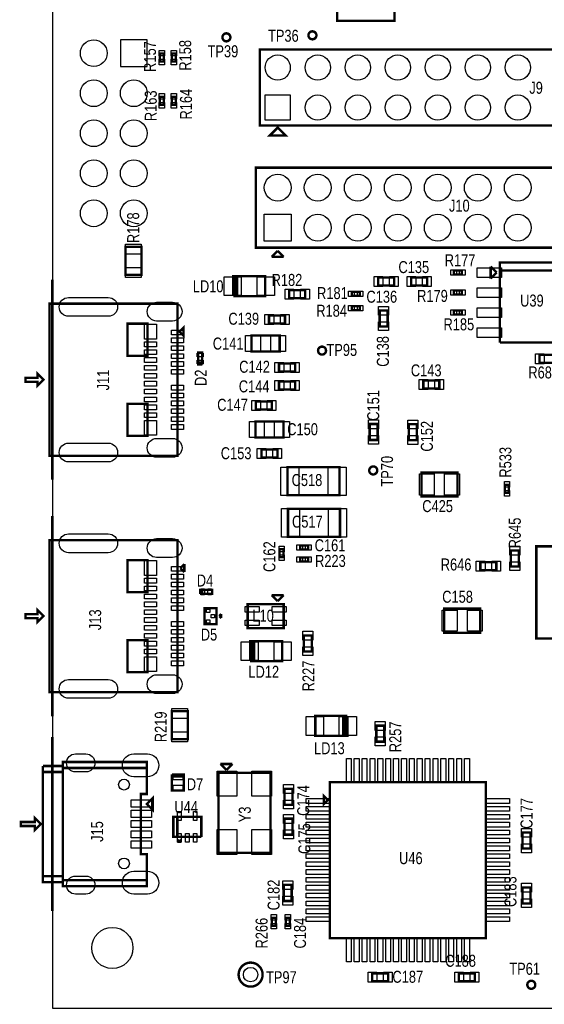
# Model space of a CAD drawing. Extents: x -454 to 3366, y -1416 to 6282.
# Tile 2 of 10: x -232 to 1080, y -141 to 2319. Entities that reach past the tile are written whole.
import ezdxf
from ezdxf.enums import TextEntityAlignment as Align

# ---------------------------------------------------------------- set-up
doc = ezdxf.new("R2010")
doc.units = 0
for name, color, linetype in [('BG_OUTLINE', 95, 'CONTINUOUS'), ('PG_ASSEMBLY_TOP', 120, 'CONTINUOUS'), ('PIN_TOP', 140, 'CONTINUOUS'), ('RD_ASSEMBLY_TOP', 120, 'CONTINUOUS')]:
    doc.layers.add(name, color=color, linetype=linetype)

msp = doc.modelspace()

# ---------------------------------------------------------------- linework, layer by layer
at = {"layer": 'BG_OUTLINE'}
msp.add_lwpolyline([(-149.99, -150), (3196.46, -150), (3196.46, 5759.32), (-149.99, 5759.32)], close=True, dxfattribs=at)
at = {"layer": 'BG_OUTLINE', "const_width": 6}
for points in [[(-149.99, 1669.61), (-149.99, 1169.61)], [(-149.99, 1079.06), (-149.99, 579.06)], [(-149.99, 527.12), (-149.99, 92.12)]]:
    msp.add_lwpolyline(points, dxfattribs=at)
at = {"layer": 'PG_ASSEMBLY_TOP', "const_width": 6}
for points in [[(568, 2489), (562, 2489), (562, 2316), (705, 2316), (705, 2428), (562, 2428)], [(1758.27, 2244.47), (368.27, 2244.47), (368.27, 2054.47), (1758.27, 2054.47), (1758.27, 2244.47)], [(128.55, 2214.38), (128.55, 2234.38), (118.55, 2234.38), (118.55, 2214.38), (128.55, 2214.38)], [(158.55, 2214.38), (158.55, 2234.38), (148.55, 2234.38), (148.55, 2214.38), (158.55, 2214.38)], [(128.55, 2106.4), (128.55, 2126.4), (118.55, 2126.4), (118.55, 2106.4), (128.55, 2106.4)], [(158.55, 2106.4), (158.55, 2126.4), (148.55, 2126.4), (148.55, 2106.4), (158.55, 2106.4)], [(413.27, 2049.47), (433.27, 2029.47), (393.27, 2029.47), (413.27, 2049.47)], [(358.27, 1749.47), (1368.27, 1749.47), (1368.27, 1949.47), (358.27, 1949.47), (358.27, 1749.47)], [(72.55, 1681.4), (72.55, 1751.4), (32.55, 1751.4), (32.55, 1681.4), (72.55, 1681.4)], [(413.27, 1741.47), (398.27, 1726.47)], [(398.27, 1726.47), (428.27, 1726.47)], [(428.27, 1726.47), (413.27, 1741.47)], [(945.55, 1702.39), (945.55, 1672.39)], [(960.55, 1687.39), (945.55, 1702.39)], [(968.55, 1512.39), (1128.55, 1512.39), (1128.55, 1712.39), (968.55, 1712.39), (968.55, 1692.39), (1128.55, 1692.39)], [(302.05, 1628.4), (382.05, 1628.4), (382.05, 1678.4), (307.05, 1678.4)], [(307.05, 1678.4), (312.05, 1678.4), (312.05, 1628.4), (307.05, 1628.4), (307.05, 1678.4), (302.05, 1678.4), (302.05, 1628.4)], [(704.19, 1674.78), (664.19, 1674.78), (664.19, 1654.78), (704.19, 1654.78), (704.19, 1674.78)], [(746.89, 1654.9), (786.89, 1654.9), (786.89, 1674.9), (746.89, 1674.9), (746.89, 1654.9)], [(853.73, 1682.39), (873.73, 1682.39), (873.73, 1692.39), (853.73, 1692.39), (853.73, 1682.39)], [(945.55, 1672.39), (960.55, 1687.39)], [(1128.55, 1692.39), (968.55, 1692.39), (968.55, 1512.39)], [(482.05, 1643.4), (442.05, 1643.4), (442.05, 1623.4), (482.05, 1623.4), (482.05, 1643.4)], [(598.27, 1629.4), (618.27, 1629.4), (618.27, 1639.4), (598.27, 1639.4), (598.27, 1629.4)], [(853.73, 1632.39), (873.73, 1632.39), (873.73, 1642.39), (853.73, 1642.39), (853.73, 1632.39)], [(-157.08, 1609.61), (-157.08, 1229.61), (162.92, 1229.61), (162.92, 1609.61), (-157.08, 1609.61)], [(598.27, 1593.4), (618.27, 1593.4), (618.27, 1603.4), (598.27, 1603.4), (598.27, 1593.4)], [(431.55, 1580.26), (391.55, 1580.26), (391.55, 1560.26), (431.55, 1560.26), (431.55, 1580.26)], [(667.99, 1592.61), (667.99, 1552.61), (687.99, 1552.61), (687.99, 1592.61), (667.99, 1592.61)], [(853.73, 1582.39), (873.73, 1582.39), (873.73, 1592.39), (853.73, 1592.39), (853.73, 1582.39)], [(37.92, 1559.61), (37.92, 1479.61), (87.92, 1479.61), (87.92, 1559.61), (37.92, 1559.61)], [(167.92, 1539.61), (177.92, 1549.61), (177.92, 1529.61), (167.92, 1539.61)], [(418.06, 1530.26), (348.06, 1530.26), (348.06, 1490.26), (418.06, 1490.26), (418.06, 1530.26)], [(224.7, 1457.64), (224.7, 1487.64), (214.7, 1487.64), (214.7, 1462.64), (224.7, 1462.64)], [(1067.62, 1461.78), (1107.62, 1461.78), (1107.62, 1481.78), (1067.62, 1481.78), (1067.62, 1461.78)], [(224.7, 1462.64), (214.7, 1462.64), (214.7, 1457.64), (224.7, 1457.64)], [(416.55, 1440.26), (456.55, 1440.26), (456.55, 1460.26), (416.55, 1460.26), (416.55, 1440.26)], [(-187.08, 1424.61), (-217.08, 1424.61), (-217.08, 1414.61), (-187.08, 1414.61), (-187.08, 1404.61), (-172.08, 1419.61), (-187.08, 1434.61), (-187.08, 1424.61)], [(416.55, 1395.26), (456.55, 1395.26), (456.55, 1415.26), (416.55, 1415.26), (416.55, 1395.26)], [(817.26, 1417.9), (777.26, 1417.9), (777.26, 1397.9), (817.26, 1397.9), (817.26, 1417.9)], [(37.92, 1359.61), (37.92, 1279.61), (87.92, 1279.61), (87.92, 1359.61), (37.92, 1359.61)], [(398.56, 1365.46), (358.56, 1365.46), (358.56, 1345.46), (398.56, 1345.46), (398.56, 1365.46)], [(427.55, 1315.26), (357.55, 1315.26), (357.55, 1275.26), (427.55, 1275.26), (427.55, 1315.26)], [(663, 1268.95), (663, 1308.95), (643, 1308.95), (643, 1268.95), (663, 1268.95)], [(761.21, 1268.43), (761.21, 1308.43), (741.21, 1308.43), (741.21, 1268.43), (761.21, 1268.43)], [(412.55, 1245.4), (372.55, 1245.4), (372.55, 1225.4), (412.55, 1225.4), (412.55, 1245.4)], [(568, 1201), (438, 1201), (438, 1131), (568, 1131), (568, 1201)], [(862.48, 1188.11), (772.48, 1188.11), (772.48, 1128.11), (862.48, 1128.11), (862.48, 1188.11)], [(981.17, 1157.02), (981.17, 1137.02), (991.17, 1137.02), (991.17, 1157.02), (981.17, 1157.02)], [(569, 1097), (439, 1097), (439, 1027), (569, 1027), (569, 1097)], [(-157.08, 1019.06), (-157.08, 639.06), (162.92, 639.06), (162.92, 1019.06), (-157.08, 1019.06)], [(428, 976), (428, 996), (418, 996), (418, 976), (428, 976)], [(489.07, 1005.4), (469.07, 1005.4), (469.07, 995.4), (489.07, 995.4), (489.07, 1005.4)], [(1015.85, 953.29), (1015.85, 993.29), (995.85, 993.29), (995.85, 953.29), (1015.85, 953.29)], [(1519.55, 1003.4), (1059.55, 1003.4), (1059.55, 773.4), (1519.55, 773.4), (1519.55, 1003.4)], [(37.92, 969.06), (37.92, 889.06), (87.92, 889.06), (87.92, 969.06), (37.92, 969.06)], [(169.92, 949.06), (179.92, 959.06)], [(179.92, 959.06), (179.92, 939.06)], [(489.07, 975.4), (469.07, 975.4), (469.07, 965.4), (489.07, 965.4), (489.07, 975.4)], [(919.71, 944), (959.71, 944), (959.71, 964), (919.71, 964), (919.71, 944)], [(179.92, 939.06), (169.92, 949.06)], [(224.55, 884.4), (224.55, 894.4), (219.55, 894.4), (219.55, 884.4)], [(219.55, 884.4), (249.55, 884.4), (249.55, 894.4), (224.55, 894.4), (224.55, 884.4)], [(428.13, 859.06), (338.13, 859.06), (338.13, 799.06), (428.13, 799.06), (428.13, 859.06)], [(398.13, 881.56), (413.13, 866.56)], [(428.13, 881.56), (398.13, 881.56)], [(413.13, 866.56), (428.13, 881.56)], [(-187.08, 834.06), (-217.08, 834.06), (-217.08, 824.06), (-187.08, 824.06), (-187.08, 814.06), (-172.08, 829.06), (-187.08, 844.06), (-187.08, 834.06)], [(260.13, 849.06), (230.13, 849.06), (230.13, 809.06), (260.13, 809.06), (260.13, 849.06)], [(272.13, 834.06), (267.13, 829.06)], [(272.13, 824.06), (272.13, 834.06)], [(919.55, 847.6), (829.55, 847.6), (829.55, 787.6), (919.55, 787.6), (919.55, 847.6)], [(267.13, 829.06), (272.13, 824.06)], [(37.92, 769.06), (37.92, 689.06), (87.92, 689.06), (87.92, 769.06), (37.92, 769.06)], [(344.35, 716.61), (424.35, 716.61), (424.35, 766.61), (349.35, 766.61)], [(349.35, 766.61), (354.35, 766.61), (354.35, 716.61), (349.35, 716.61), (349.35, 766.61), (344.35, 766.61), (344.35, 716.61)], [(478.35, 780.9), (478.35, 740.9), (498.35, 740.9), (498.35, 780.9), (478.35, 780.9)], [(148.55, 591.4), (148.55, 521.4), (188.55, 521.4), (188.55, 591.4), (148.55, 591.4)], [(587.21, 579.69), (507.21, 579.69), (507.21, 529.69), (582.21, 529.69)], [(582.21, 529.69), (577.21, 529.69), (577.21, 579.69), (582.21, 579.69), (582.21, 529.69), (587.21, 529.69), (587.21, 579.69)], [(679.65, 515.4), (679.65, 555.4), (659.65, 555.4), (659.65, 515.4), (679.65, 515.4)], [(-123.61, 449.62), (86.39, 449.62), (86.39, 464.62), (-123.61, 464.62), (-123.61, 164.62)], [(-173.61, 439.62), (-123.61, 439.62), (-123.61, 454.62), (-173.61, 454.62)], [(-173.61, 454.62), (-173.61, 164.62), (-123.61, 164.62), (-123.61, 154.62), (86.39, 154.62), (86.39, 169.62), (-123.61, 169.62)], [(-123.61, 169.62), (86.39, 169.62), (86.39, 234.62), (71.39, 234.62), (71.39, 384.62), (86.39, 384.62), (86.39, 449.62), (-123.61, 449.62)], [(300.14, 459.51), (270.14, 459.51)], [(270.14, 459.51), (285.14, 444.51)], [(285.14, 444.51), (300.14, 459.51)], [(-173.61, 179.62), (-123.61, 179.62), (-123.61, 439.62), (-173.61, 439.62)], [(148.83, 428.41), (178.83, 428.41), (178.83, 433.41), (148.83, 433.41)], [(148.83, 433.41), (148.83, 393.41), (178.83, 393.41), (178.83, 428.41), (148.83, 428.41)], [(265.14, 437.51), (265.14, 237.51), (395.14, 237.51), (395.14, 437.51), (265.14, 437.51)], [(450.14, 357.8), (450.14, 397.8), (430.14, 397.8), (430.14, 357.8), (450.14, 357.8)], [(543.55, 24.4), (933.55, 24.4), (933.55, 414.4), (543.55, 414.4), (543.55, 24.4)], [(86.39, 359.62), (101.39, 374.62), (101.39, 344.62), (86.39, 359.62)], [(538.55, 369.4), (528.55, 379.4), (528.55, 359.4), (538.55, 369.4)], [(-178.61, 309.62), (-193.61, 324.62), (-193.61, 314.62), (-228.61, 314.62), (-228.61, 304.62), (-193.61, 304.62), (-193.61, 294.62), (-178.61, 309.62)], [(222.33, 277.41), (222.33, 327.41), (152.33, 327.41), (152.33, 277.41), (162.33, 277.41), (162.33, 327.41)], [(162.33, 327.41), (162.33, 277.41), (222.33, 277.41)], [(430, 323), (430, 283), (450, 283), (450, 323), (430, 323)], [(167.33, 270.41), (162.33, 265.41)], [(172.33, 265.41), (167.33, 270.41)], [(1024.96, 288.22), (1024.96, 248.22), (1044.96, 248.22), (1044.96, 288.22), (1024.96, 288.22)], [(162.33, 265.41), (172.33, 265.41)], [(-123.61, 164.62), (-123.61, 179.62), (-173.61, 179.62)], [(448.14, 117.4), (448.14, 157.4), (428.14, 157.4), (428.14, 117.4), (448.14, 117.4)], [(1044.96, 111.21), (1044.96, 151.21), (1024.96, 151.21), (1024.96, 111.21), (1044.96, 111.21)], [(398.55, 75.4), (398.55, 55.4), (408.55, 55.4), (408.55, 75.4), (398.55, 75.4)], [(443.55, 55.4), (443.55, 75.4), (433.55, 75.4), (433.55, 55.4), (443.55, 55.4)], [(689.26, -63.31), (649.26, -63.31), (649.26, -83.31), (689.26, -83.31), (689.26, -63.31)], [(905.79, -63.31), (865.79, -63.31), (865.79, -83.31), (905.79, -83.31), (905.79, -63.31)]]:
    msp.add_lwpolyline(points, dxfattribs=at)
for points in [[(295, 2275, 1), (275, 2275, 1), (295, 2275)], [(510, 2280, 1), (490, 2280, 1), (510, 2280)], [(534.01, 1492.32, 1), (514.01, 1492.32, 1), (534.01, 1492.32)], [(662, 1193, 1), (642, 1193, 1), (662, 1193)], [(375.55, -66.6, 1), (315.55, -66.6, 1), (375.55, -66.6)], [(1057, -92, 1), (1037, -92, 1), (1057, -92)]]:
    msp.add_lwpolyline(points, format="xyb", dxfattribs=at)
at = {"layer": 'PIN_TOP'}
for points in [[(87.05, 2268.9), (20.05, 2268.9), (20.05, 2201.9), (87.05, 2201.9)], [(130.05, 2228.4), (117.05, 2228.4), (117.05, 2242.4), (130.05, 2242.4)], [(160.05, 2228.4), (147.05, 2228.4), (147.05, 2242.4), (160.05, 2242.4)], [(130.05, 2206.36), (117.05, 2206.36), (117.05, 2220.36), (130.05, 2220.36)], [(160.05, 2206.36), (147.05, 2206.36), (147.05, 2220.36), (160.05, 2220.36)], [(130.05, 2120.42), (117.05, 2120.42), (117.05, 2134.42), (130.05, 2134.42)], [(160.05, 2120.42), (147.05, 2120.42), (147.05, 2134.42), (160.05, 2134.42)], [(444.77, 2130.97), (444.77, 2067.97), (381.77, 2067.97), (381.77, 2130.97)], [(130.05, 2098.38), (117.05, 2098.38), (117.05, 2112.38), (130.05, 2112.38)], [(160.05, 2098.38), (147.05, 2098.38), (147.05, 2112.38), (160.05, 2112.38)], [(379.77, 1765.97), (379.77, 1832.97), (446.77, 1832.97), (446.77, 1765.97)], [(72.05, 1733.03), (33.05, 1733.03), (33.05, 1758.03), (72.05, 1758.03)], [(72.05, 1674.77), (33.05, 1674.77), (33.05, 1699.77), (72.05, 1699.77)], [(911.75, 1675.39), (911.75, 1699.39), (972.75, 1699.39), (972.75, 1675.39)], [(322.21, 1629.9), (279.21, 1629.9), (279.21, 1676.9), (322.21, 1676.9)], [(404.89, 1629.9), (361.89, 1629.9), (361.89, 1676.9), (404.89, 1676.9)], [(675.9, 1677.28), (675.9, 1652.28), (653.9, 1652.28), (653.9, 1677.28)], [(714.48, 1677.28), (714.48, 1652.28), (692.48, 1652.28), (692.48, 1677.28)], [(736.6, 1652.4), (736.6, 1677.4), (758.6, 1677.4), (758.6, 1652.4)], [(775.18, 1652.4), (775.18, 1677.4), (797.18, 1677.4), (797.18, 1652.4)], [(845.71, 1680.89), (845.71, 1693.89), (859.71, 1693.89), (859.71, 1680.89)], [(867.75, 1680.89), (867.75, 1693.89), (881.75, 1693.89), (881.75, 1680.89)], [(911.75, 1625.39), (911.75, 1649.39), (972.75, 1649.39), (972.75, 1625.39)], [(453.76, 1645.9), (453.76, 1620.9), (431.76, 1620.9), (431.76, 1645.9)], [(492.34, 1645.9), (492.34, 1620.9), (470.34, 1620.9), (470.34, 1645.9)], [(590.25, 1627.9), (590.25, 1640.9), (604.25, 1640.9), (604.25, 1627.9)], [(612.29, 1627.9), (612.29, 1640.9), (626.29, 1640.9), (626.29, 1627.9)], [(845.71, 1630.89), (845.71, 1643.89), (859.71, 1643.89), (859.71, 1630.89)], [(867.75, 1630.89), (867.75, 1643.89), (881.75, 1643.89), (881.75, 1630.89)], [(590.25, 1591.9), (590.25, 1604.9), (604.25, 1604.9), (604.25, 1591.9)], [(612.29, 1591.9), (612.29, 1604.9), (626.29, 1604.9), (626.29, 1591.9)], [(665.49, 1602.9), (690.49, 1602.9), (690.49, 1580.9), (665.49, 1580.9)], [(911.75, 1575.39), (911.75, 1599.39), (972.75, 1599.39), (972.75, 1575.39)], [(403.26, 1582.76), (403.26, 1557.76), (381.26, 1557.76), (381.26, 1582.76)], [(441.84, 1582.76), (441.84, 1557.76), (419.84, 1557.76), (419.84, 1582.76)], [(845.71, 1580.89), (845.71, 1593.89), (859.71, 1593.89), (859.71, 1580.89)], [(867.75, 1580.89), (867.75, 1593.89), (881.75, 1593.89), (881.75, 1580.89)], [(80.68, 1521.19), (80.68, 1558.19), (110.68, 1558.19), (110.68, 1521.19)], [(665.49, 1564.32), (690.49, 1564.32), (690.49, 1542.32), (665.49, 1542.32)], [(147.6, 1543.72), (177.6, 1543.72), (177.6, 1531.72), (147.6, 1531.72)], [(370.06, 1530.26), (370.06, 1490.26), (333.06, 1490.26), (333.06, 1530.26)], [(433.06, 1530.26), (433.06, 1490.26), (396.06, 1490.26), (396.06, 1530.26)], [(911.75, 1525.39), (911.75, 1549.39), (972.75, 1549.39), (972.75, 1525.39)], [(80.68, 1514.19), (110.68, 1514.19), (110.68, 1502.19), (80.68, 1502.19)], [(147.6, 1524.03), (177.6, 1524.03), (177.6, 1512.03), (147.6, 1512.03)], [(147.6, 1504.35), (177.6, 1504.35), (177.6, 1492.35), (147.6, 1492.35)], [(80.68, 1494.51), (110.68, 1494.51), (110.68, 1482.51), (80.68, 1482.51)], [(147.6, 1484.67), (177.6, 1484.67), (177.6, 1472.67), (147.6, 1472.67)], [(227.2, 1476.8), (212.2, 1476.8), (212.2, 1485.8), (227.2, 1485.8)], [(1057.33, 1459.28), (1057.33, 1484.28), (1079.33, 1484.28), (1079.33, 1459.28)], [(80.68, 1474.82), (110.68, 1474.82), (110.68, 1462.82), (80.68, 1462.82)], [(80.68, 1455.14), (110.68, 1455.14), (110.68, 1443.14), (80.68, 1443.14)], [(147.6, 1464.98), (177.6, 1464.98), (177.6, 1452.98), (147.6, 1452.98)], [(227.2, 1459.48), (212.2, 1459.48), (212.2, 1468.48), (227.2, 1468.48)], [(406.26, 1437.76), (406.26, 1462.76), (428.26, 1462.76), (428.26, 1437.76)], [(444.84, 1437.76), (444.84, 1462.76), (466.84, 1462.76), (466.84, 1437.76)], [(80.68, 1435.45), (110.68, 1435.45), (110.68, 1423.45), (80.68, 1423.45)], [(147.6, 1445.29), (177.6, 1445.29), (177.6, 1433.29), (147.6, 1433.29)], [(80.68, 1415.77), (110.68, 1415.77), (110.68, 1403.77), (80.68, 1403.77)], [(147.6, 1405.93), (177.6, 1405.93), (177.6, 1393.93), (147.6, 1393.93)], [(406.26, 1392.76), (406.26, 1417.76), (428.26, 1417.76), (428.26, 1392.76)], [(444.84, 1392.76), (444.84, 1417.76), (466.84, 1417.76), (466.84, 1392.76)], [(788.97, 1420.4), (788.97, 1395.4), (766.97, 1395.4), (766.97, 1420.4)], [(827.55, 1420.4), (827.55, 1395.4), (805.55, 1395.4), (805.55, 1420.4)], [(80.68, 1396.08), (110.68, 1396.08), (110.68, 1384.08), (80.68, 1384.08)], [(147.6, 1386.24), (177.6, 1386.24), (177.6, 1374.24), (147.6, 1374.24)], [(80.68, 1376.4), (110.68, 1376.4), (110.68, 1364.4), (80.68, 1364.4)], [(80.68, 1356.71), (110.68, 1356.71), (110.68, 1344.71), (80.68, 1344.71)], [(147.6, 1366.55), (177.6, 1366.55), (177.6, 1354.55), (147.6, 1354.55)], [(370.27, 1367.96), (370.27, 1342.96), (348.27, 1342.96), (348.27, 1367.96)], [(408.85, 1367.96), (408.85, 1342.96), (386.85, 1342.96), (386.85, 1367.96)], [(80.68, 1337.03), (110.68, 1337.03), (110.68, 1325.03), (80.68, 1325.03)], [(147.6, 1346.87), (177.6, 1346.87), (177.6, 1334.87), (147.6, 1334.87)], [(80.68, 1281.03), (80.68, 1318.03), (110.68, 1318.03), (110.68, 1281.03)], [(147.6, 1327.19), (177.6, 1327.19), (177.6, 1315.19), (147.6, 1315.19)], [(147.6, 1307.5), (177.6, 1307.5), (177.6, 1295.5), (147.6, 1295.5)], [(379.55, 1315.26), (379.55, 1275.26), (342.55, 1275.26), (342.55, 1315.26)], [(442.55, 1315.26), (442.55, 1275.26), (405.55, 1275.26), (405.55, 1315.26)], [(665.5, 1297.24), (640.5, 1297.24), (640.5, 1319.24), (665.5, 1319.24)], [(763.71, 1296.72), (738.71, 1296.72), (738.71, 1318.72), (763.71, 1318.72)], [(665.5, 1258.66), (640.5, 1258.66), (640.5, 1280.66), (665.5, 1280.66)], [(763.71, 1258.14), (738.71, 1258.14), (738.71, 1280.14), (763.71, 1280.14)], [(384.26, 1247.9), (384.26, 1222.9), (362.26, 1222.9), (362.26, 1247.9)], [(422.84, 1247.9), (422.84, 1222.9), (400.84, 1222.9), (400.84, 1247.9)], [(466.44, 1201.5), (466.44, 1130.5), (421.44, 1130.5), (421.44, 1201.5)], [(584.56, 1201.5), (584.56, 1130.5), (539.56, 1130.5), (539.56, 1201.5)], [(804.48, 1184.61), (804.48, 1131.61), (767.48, 1131.61), (767.48, 1184.61)], [(867.48, 1184.61), (867.48, 1131.61), (830.48, 1131.61), (830.48, 1184.61)], [(979.67, 1165.04), (992.67, 1165.04), (992.67, 1151.04), (979.67, 1151.04)], [(979.67, 1143), (992.67, 1143), (992.67, 1129), (979.67, 1129)], [(467.44, 1097.5), (467.44, 1026.5), (422.44, 1026.5), (422.44, 1097.5)], [(585.56, 1097.5), (585.56, 1026.5), (540.56, 1026.5), (540.56, 1097.5)], [(429.5, 990.02), (416.5, 990.02), (416.5, 1004.02), (429.5, 1004.02)], [(475.05, 1006.9), (475.05, 993.9), (461.05, 993.9), (461.05, 1006.9)], [(497.09, 1006.9), (497.09, 993.9), (483.09, 993.9), (483.09, 1006.9)], [(1018.35, 981.58), (993.35, 981.58), (993.35, 1003.58), (1018.35, 1003.58)], [(80.68, 930.64), (80.68, 967.64), (110.68, 967.64), (110.68, 930.64)], [(429.5, 967.98), (416.5, 967.98), (416.5, 981.98), (429.5, 981.98)], [(475.05, 976.9), (475.05, 963.9), (461.05, 963.9), (461.05, 976.9)], [(497.09, 976.9), (497.09, 963.9), (483.09, 963.9), (483.09, 976.9)], [(909.42, 941.5), (909.42, 966.5), (931.42, 966.5), (931.42, 941.5)], [(948, 941.5), (948, 966.5), (970, 966.5), (970, 941.5)], [(1018.35, 943), (993.35, 943), (993.35, 965), (1018.35, 965)], [(147.6, 953.17), (177.6, 953.17), (177.6, 941.17), (147.6, 941.17)], [(80.68, 923.64), (110.68, 923.64), (110.68, 911.64), (80.68, 911.64)], [(147.6, 933.48), (177.6, 933.48), (177.6, 921.48), (147.6, 921.48)], [(147.6, 913.8), (177.6, 913.8), (177.6, 901.8), (147.6, 901.8)], [(80.68, 903.96), (110.68, 903.96), (110.68, 891.96), (80.68, 891.96)], [(147.6, 894.12), (177.6, 894.12), (177.6, 882.12), (147.6, 882.12)], [(221.39, 881.9), (221.39, 896.9), (230.39, 896.9), (230.39, 881.9)], [(238.71, 881.9), (238.71, 896.9), (247.71, 896.9), (247.71, 881.9)], [(80.68, 884.27), (110.68, 884.27), (110.68, 872.27), (80.68, 872.27)], [(80.68, 864.59), (110.68, 864.59), (110.68, 852.59), (80.68, 852.59)], [(147.6, 874.43), (177.6, 874.43), (177.6, 862.43), (147.6, 862.43)], [(80.68, 844.9), (110.68, 844.9), (110.68, 832.9), (80.68, 832.9)], [(147.6, 854.74), (177.6, 854.74), (177.6, 842.74), (147.6, 842.74)], [(243.22, 846.45), (243.22, 838.45), (235.22, 838.45), (235.22, 846.45)], [(367.17, 852.79), (367.17, 838.79), (332.17, 838.79), (332.17, 852.79)], [(434.09, 852.79), (434.09, 838.79), (399.09, 838.79), (399.09, 852.79)], [(861.55, 844.1), (861.55, 791.1), (824.55, 791.1), (824.55, 844.1)], [(924.55, 844.1), (924.55, 791.1), (887.55, 791.1), (887.55, 844.1)], [(80.68, 825.22), (110.68, 825.22), (110.68, 813.22), (80.68, 813.22)], [(147.6, 815.38), (177.6, 815.38), (177.6, 803.38), (147.6, 803.38)], [(243.22, 819.67), (243.22, 811.67), (235.22, 811.67), (235.22, 819.67)], [(255.04, 833.06), (255.04, 825.06), (247.04, 825.06), (247.04, 833.06)], [(367.17, 819.33), (367.17, 805.33), (332.17, 805.33), (332.17, 819.33)], [(434.09, 819.33), (434.09, 805.33), (399.09, 805.33), (399.09, 819.33)], [(80.68, 805.53), (110.68, 805.53), (110.68, 793.53), (80.68, 793.53)], [(147.6, 795.69), (177.6, 795.69), (177.6, 783.69), (147.6, 783.69)], [(475.85, 791.19), (500.85, 791.19), (500.85, 769.19), (475.85, 769.19)], [(80.68, 785.85), (110.68, 785.85), (110.68, 773.85), (80.68, 773.85)], [(80.68, 766.16), (110.68, 766.16), (110.68, 754.16), (80.68, 754.16)], [(147.6, 776), (177.6, 776), (177.6, 764), (147.6, 764)], [(364.51, 718.11), (321.51, 718.11), (321.51, 765.11), (364.51, 765.11)], [(447.19, 718.11), (404.19, 718.11), (404.19, 765.11), (447.19, 765.11)], [(80.68, 746.48), (110.68, 746.48), (110.68, 734.48), (80.68, 734.48)], [(147.6, 756.32), (177.6, 756.32), (177.6, 744.32), (147.6, 744.32)], [(475.85, 752.61), (500.85, 752.61), (500.85, 730.61), (475.85, 730.61)], [(80.68, 690.48), (80.68, 727.48), (110.68, 727.48), (110.68, 690.48)], [(147.6, 736.64), (177.6, 736.64), (177.6, 724.64), (147.6, 724.64)], [(147.6, 716.95), (177.6, 716.95), (177.6, 704.95), (147.6, 704.95)], [(149.05, 598.03), (188.05, 598.03), (188.05, 573.03), (149.05, 573.03)], [(484.37, 578.19), (527.37, 578.19), (527.37, 531.19), (484.37, 531.19)], [(567.05, 578.19), (610.05, 578.19), (610.05, 531.19), (567.05, 531.19)], [(682.15, 543.69), (657.15, 543.69), (657.15, 565.69), (682.15, 565.69)], [(149.05, 539.77), (188.05, 539.77), (188.05, 514.77), (149.05, 514.77)], [(682.15, 505.11), (657.15, 505.11), (657.15, 527.11), (682.15, 527.11)], [(596.91, 414.31), (584.91, 414.31), (584.91, 473.31), (596.91, 473.31)], [(616.6, 414.31), (604.6, 414.31), (604.6, 473.31), (616.6, 473.31)], [(636.28, 414.31), (624.28, 414.31), (624.28, 473.31), (636.28, 473.31)], [(655.97, 414.31), (643.97, 414.31), (643.97, 473.31), (655.97, 473.31)], [(675.65, 414.31), (663.65, 414.31), (663.65, 473.31), (675.65, 473.31)], [(695.34, 414.31), (683.34, 414.31), (683.34, 473.31), (695.34, 473.31)], [(715.02, 414.31), (703.02, 414.31), (703.02, 473.31), (715.02, 473.31)], [(734.71, 414.31), (722.71, 414.31), (722.71, 473.31), (734.71, 473.31)], [(754.39, 414.31), (742.39, 414.31), (742.39, 473.31), (754.39, 473.31)], [(774.08, 414.31), (762.08, 414.31), (762.08, 473.31), (774.08, 473.31)], [(793.76, 414.31), (781.76, 414.31), (781.76, 473.31), (793.76, 473.31)], [(813.45, 414.31), (801.45, 414.31), (801.45, 473.31), (813.45, 473.31)], [(833.13, 414.31), (821.13, 414.31), (821.13, 473.31), (833.13, 473.31)], [(852.82, 414.31), (840.82, 414.31), (840.82, 473.31), (852.82, 473.31)], [(872.5, 414.31), (860.5, 414.31), (860.5, 473.31), (872.5, 473.31)], [(892.19, 414.31), (880.19, 414.31), (880.19, 473.31), (892.19, 473.31)], [(151.83, 433.8), (175.83, 433.8), (175.83, 419.8), (151.83, 419.8)], [(262.33, 441.84), (311.33, 441.84), (311.33, 378.84), (262.33, 378.84)], [(348.95, 441.84), (397.95, 441.84), (397.95, 378.84), (348.95, 378.84)], [(151.83, 407.02), (175.83, 407.02), (175.83, 393.02), (151.83, 393.02)], [(452.64, 386.09), (427.64, 386.09), (427.64, 408.09), (452.64, 408.09)], [(46.95, 369.8), (97.95, 369.8), (97.95, 351.8), (46.95, 351.8)], [(452.64, 347.51), (427.64, 347.51), (427.64, 369.51), (452.64, 369.51)], [(484.64, 361.04), (484.64, 373.04), (543.64, 373.04), (543.64, 361.04)], [(933.46, 361.04), (933.46, 373.04), (992.46, 373.04), (992.46, 361.04)], [(484.64, 341.35), (484.64, 353.35), (543.64, 353.35), (543.64, 341.35)], [(933.46, 341.35), (933.46, 353.35), (992.46, 353.35), (992.46, 341.35)], [(46.95, 344.21), (97.95, 344.21), (97.95, 326.21), (46.95, 326.21)], [(172.15, 318.58), (163.15, 318.58), (163.15, 340.58), (172.15, 340.58)], [(211.51, 318.58), (202.51, 318.58), (202.51, 340.58), (211.51, 340.58)], [(427.5, 333.29), (452.5, 333.29), (452.5, 311.29), (427.5, 311.29)], [(484.64, 321.67), (484.64, 333.67), (543.64, 333.67), (543.64, 321.67)], [(933.46, 321.67), (933.46, 333.67), (992.46, 333.67), (992.46, 321.67)], [(46.95, 318.62), (97.95, 318.62), (97.95, 300.62), (46.95, 300.62)], [(262.33, 296.18), (311.33, 296.18), (311.33, 233.18), (262.33, 233.18)], [(348.95, 296.18), (397.95, 296.18), (397.95, 233.18), (348.95, 233.18)], [(484.64, 301.98), (484.64, 313.98), (543.64, 313.98), (543.64, 301.98)], [(933.46, 301.98), (933.46, 313.98), (992.46, 313.98), (992.46, 301.98)], [(1022.46, 298.51), (1047.46, 298.51), (1047.46, 276.51), (1022.46, 276.51)], [(46.95, 293.03), (97.95, 293.03), (97.95, 275.03), (46.95, 275.03)], [(172.15, 264.24), (163.15, 264.24), (163.15, 286.24), (172.15, 286.24)], [(191.83, 264.24), (182.83, 264.24), (182.83, 286.24), (191.83, 286.24)], [(211.51, 264.24), (202.51, 264.24), (202.51, 286.24), (211.51, 286.24)], [(427.5, 294.71), (452.5, 294.71), (452.5, 272.71), (427.5, 272.71)], [(484.64, 282.3), (484.64, 294.3), (543.64, 294.3), (543.64, 282.3)], [(484.64, 262.61), (484.64, 274.61), (543.64, 274.61), (543.64, 262.61)], [(933.46, 282.3), (933.46, 294.3), (992.46, 294.3), (992.46, 282.3)], [(933.46, 262.61), (933.46, 274.61), (992.46, 274.61), (992.46, 262.61)], [(46.95, 267.44), (97.95, 267.44), (97.95, 249.44), (46.95, 249.44)], [(484.64, 242.93), (484.64, 254.93), (543.64, 254.93), (543.64, 242.93)], [(933.46, 242.93), (933.46, 254.93), (992.46, 254.93), (992.46, 242.93)], [(1022.46, 259.93), (1047.46, 259.93), (1047.46, 237.93), (1022.46, 237.93)], [(484.64, 223.24), (484.64, 235.24), (543.64, 235.24), (543.64, 223.24)], [(933.46, 223.24), (933.46, 235.24), (992.46, 235.24), (992.46, 223.24)], [(484.64, 203.56), (484.64, 215.56), (543.64, 215.56), (543.64, 203.56)], [(933.46, 203.56), (933.46, 215.56), (992.46, 215.56), (992.46, 203.56)], [(484.64, 183.87), (484.64, 195.87), (543.64, 195.87), (543.64, 183.87)], [(484.64, 164.19), (484.64, 176.19), (543.64, 176.19), (543.64, 164.19)], [(933.46, 183.87), (933.46, 195.87), (992.46, 195.87), (992.46, 183.87)], [(933.46, 164.19), (933.46, 176.19), (992.46, 176.19), (992.46, 164.19)], [(450.64, 145.69), (425.64, 145.69), (425.64, 167.69), (450.64, 167.69)], [(484.64, 144.5), (484.64, 156.5), (543.64, 156.5), (543.64, 144.5)], [(933.46, 144.5), (933.46, 156.5), (992.46, 156.5), (992.46, 144.5)], [(1047.46, 139.5), (1022.46, 139.5), (1022.46, 161.5), (1047.46, 161.5)], [(450.64, 107.11), (425.64, 107.11), (425.64, 129.11), (450.64, 129.11)], [(484.64, 124.82), (484.64, 136.82), (543.64, 136.82), (543.64, 124.82)], [(933.46, 124.82), (933.46, 136.82), (992.46, 136.82), (992.46, 124.82)], [(484.64, 105.13), (484.64, 117.13), (543.64, 117.13), (543.64, 105.13)], [(933.46, 105.13), (933.46, 117.13), (992.46, 117.13), (992.46, 105.13)], [(1047.46, 100.92), (1022.46, 100.92), (1022.46, 122.92), (1047.46, 122.92)], [(397.05, 83.42), (410.05, 83.42), (410.05, 69.42), (397.05, 69.42)], [(445.05, 69.42), (432.05, 69.42), (432.05, 83.42), (445.05, 83.42)], [(484.64, 85.45), (484.64, 97.45), (543.64, 97.45), (543.64, 85.45)], [(484.64, 65.76), (484.64, 77.76), (543.64, 77.76), (543.64, 65.76)], [(933.46, 85.45), (933.46, 97.45), (992.46, 97.45), (992.46, 85.45)], [(933.46, 65.76), (933.46, 77.76), (992.46, 77.76), (992.46, 65.76)], [(397.05, 61.38), (410.05, 61.38), (410.05, 47.38), (397.05, 47.38)], [(445.05, 47.38), (432.05, 47.38), (432.05, 61.38), (445.05, 61.38)], [(596.91, -34.51), (584.91, -34.51), (584.91, 24.49), (596.91, 24.49)], [(616.6, -34.51), (604.6, -34.51), (604.6, 24.49), (616.6, 24.49)], [(636.28, -34.51), (624.28, -34.51), (624.28, 24.49), (636.28, 24.49)], [(655.97, -34.51), (643.97, -34.51), (643.97, 24.49), (655.97, 24.49)], [(675.65, -34.51), (663.65, -34.51), (663.65, 24.49), (675.65, 24.49)], [(695.34, -34.51), (683.34, -34.51), (683.34, 24.49), (695.34, 24.49)], [(715.02, -34.51), (703.02, -34.51), (703.02, 24.49), (715.02, 24.49)], [(734.71, -34.51), (722.71, -34.51), (722.71, 24.49), (734.71, 24.49)], [(754.39, -34.51), (742.39, -34.51), (742.39, 24.49), (754.39, 24.49)], [(774.08, -34.51), (762.08, -34.51), (762.08, 24.49), (774.08, 24.49)], [(793.76, -34.51), (781.76, -34.51), (781.76, 24.49), (793.76, 24.49)], [(813.45, -34.51), (801.45, -34.51), (801.45, 24.49), (813.45, 24.49)], [(833.13, -34.51), (821.13, -34.51), (821.13, 24.49), (833.13, 24.49)], [(852.82, -34.51), (840.82, -34.51), (840.82, 24.49), (852.82, 24.49)], [(872.5, -34.51), (860.5, -34.51), (860.5, 24.49), (872.5, 24.49)], [(892.19, -34.51), (880.19, -34.51), (880.19, 24.49), (892.19, 24.49)], [(660.97, -60.81), (660.97, -85.81), (638.97, -85.81), (638.97, -60.81)], [(699.55, -60.81), (699.55, -85.81), (677.55, -85.81), (677.55, -60.81)], [(877.5, -60.81), (877.5, -85.81), (855.5, -85.81), (855.5, -60.81)], [(916.08, -60.81), (916.08, -85.81), (894.08, -85.81), (894.08, -60.81)]]:
    msp.add_lwpolyline(points, close=True, dxfattribs=at)
for points in [[(-10.31, 1578), (-109.31, 1578, -1), (-109.31, 1625), (-10.31, 1625, -1)], [(150.71, 1566.19), (110.71, 1566.19, -1), (110.71, 1613.19), (150.71, 1613.19, -1)], [(-10.31, 1214.22), (-109.31, 1214.22, -1), (-109.31, 1261.22), (-10.31, 1261.22, -1)], [(150.71, 1226.03), (110.71, 1226.03, -1), (110.71, 1273.03), (150.71, 1273.03, -1)], [(-10.31, 987.45), (-109.31, 987.45, -1), (-109.31, 1034.45), (-10.31, 1034.45, -1)], [(150.71, 975.64), (110.71, 975.64, -1), (110.71, 1022.64), (150.71, 1022.64, -1)], [(-10.31, 623.67), (-109.31, 623.67, -1), (-109.31, 670.67), (-10.31, 670.67, -1)], [(150.71, 635.48), (110.71, 635.48, -1), (110.71, 682.48), (150.71, 682.48, -1)], [(-66.12, 439.68), (-92.12, 439.68, -1), (-92.12, 484.68), (-66.12, 484.68, -1)], [(87.48, 427.77), (53.48, 427.77, -1), (53.48, 484.77), (87.48, 484.77, -1)], [(-66.12, 134.56), (-92.12, 134.56, -1), (-92.12, 179.56), (-66.12, 179.56, -1)], [(87.48, 134.47), (53.48, 134.47, -1), (53.48, 191.47), (87.48, 191.47, -1)]]:
    msp.add_lwpolyline(points, format="xyb", close=True, dxfattribs=at)
for centre, radius in [((500, 2280), 9), ((-46.45, 2235.4), 33.5), ((285, 2275), 9), ((413.27, 2199.47), 31.5), ((513.27, 2199.47), 31.5), ((613.27, 2199.47), 31.5), ((713.27, 2199.47), 31.5), ((813.27, 2199.47), 31.5), ((913.27, 2199.47), 31.5), ((1013.27, 2199.47), 31.5), ((-46.45, 2135.4), 33.5), ((53.55, 2135.4), 33.5), ((513.27, 2099.47), 31.5), ((613.27, 2099.47), 31.5), ((713.27, 2099.47), 31.5), ((813.27, 2099.47), 31.5), ((913.27, 2099.47), 31.5), ((1013.27, 2099.47), 31.5), ((-46.45, 2035.4), 33.5), ((53.55, 2035.4), 33.5), ((-46.45, 1935.4), 33.5), ((53.55, 1935.4), 33.5), ((413.27, 1899.47), 33.5), ((513.27, 1899.47), 33.5), ((613.27, 1899.47), 33.5), ((713.27, 1899.47), 33.5), ((813.27, 1899.47), 33.5), ((913.27, 1899.47), 33.5), ((1013.27, 1899.47), 33.5), ((-46.45, 1835.4), 33.5), ((53.55, 1835.4), 33.5), ((513.27, 1799.47), 33.5), ((613.27, 1799.47), 33.5), ((713.27, 1799.47), 33.5), ((813.27, 1799.47), 33.5), ((913.27, 1799.47), 33.5), ((1013.27, 1799.47), 33.5), ((524.01, 1492.32), 9), ((652, 1193), 9), ((29.15, 408.04), 13.5), ((29.15, 211.2), 13.5), ((0, 0), 51.5), ((345.55, -66.6), 18), ((1047, -92), 9)]:
    msp.add_circle(centre, radius, dxfattribs=at)

# ---------------------------------------------------------------- texts
at = {"layer": 'RD_ASSEMBLY_TOP', "width": 0.8}
for s, p in [('TP36', (389, 2264)), ('TP39', (237.95, 2225.15)), ('J10', (841.27, 1839.47)), ('C135', (715, 1686)), ('R182', (398, 1654)), ('LD10', (201, 1638)), ('C136', (635, 1612)), ('C139', (290, 1557)), ('C141', (251, 1495)), ('TP95', (535, 1479)), ('C142', (317, 1437)), ('C143', (746, 1428)), ('R680', (1039.62, 1422.78)), ('C144', (316, 1388)), ('C147', (262, 1342)), ('C150', (437, 1281)), ('C153', (271, 1221)), ('C518', (448, 1154)), ('C425', (774.52, 1088.89)), ('C517', (449, 1050)), ('R646', (820.71, 943)), ('D4', (211, 903)), ('C158', (824.45, 862.4)), ('L10', (350, 815)), ('D5', (221, 768)), ('LD12', (340, 675)), ('LD13', (504, 484)), ('D7', (186, 394)), ('U44', (155, 337)), ('U46', (716.55, 209.4)), ('C188', (832, -47)), ('TP61', (992, -67)), ('TP97', (384, -88)), ('C187', (700, -87))]:
    msp.add_text(s, height=30, dxfattribs=at).set_placement(p)
for s, p in [('R157', (109, 2227)), ('R158', (197, 2230)), ('R164', (199, 2108)), ('R163', (111, 2104)), ('R533', (997.27, 1213.34)), ('C162', (407.45, 977.6)), ('R266', (388, 37)), ('C184', (484, 37))]:
    msp.add_text(s, height=30, rotation=90, dxfattribs=at).set_placement(p, align=Align.CENTER)
for s, p in [('J9', (1059, 2134)), ('R177', (869, 1703)), ('R181', (550, 1621)), ('R179', (800, 1614)), ('U39', (1048.55, 1602.39)), ('R184', (548, 1577)), ('R185', (866, 1543)), ('C161', (544, 991)), ('R223', (545, 952))]:
    msp.add_text(s, height=30, dxfattribs=at).set_placement(p, align=Align.CENTER)
for s, p in [('R178', (67, 1761)), ('C138', (691, 1452)), ('J11', (-8, 1393)), ('D2', (236, 1404)), ('C151', (667, 1317)), ('C152', (801, 1240)), ('TP70', (701.45, 1152.6)), ('R645', (1020.85, 998.29)), ('J13', (-28, 794)), ('R227', (505, 641)), ('R219', (136, 514)), ('R257', (722, 489)), ('C174', (492, 330)), ('C177', (1050.04, 297.78)), ('Y3', (346, 314)), ('J15', (-23, 265)), ('C175', (494.86, 234.78)), ('C183', (1009.96, 102.21)), ('C182', (418, 94))]:
    msp.add_text(s, height=30, rotation=90, dxfattribs=at).set_placement(p)

doc.saveas('drawing.dxf')
